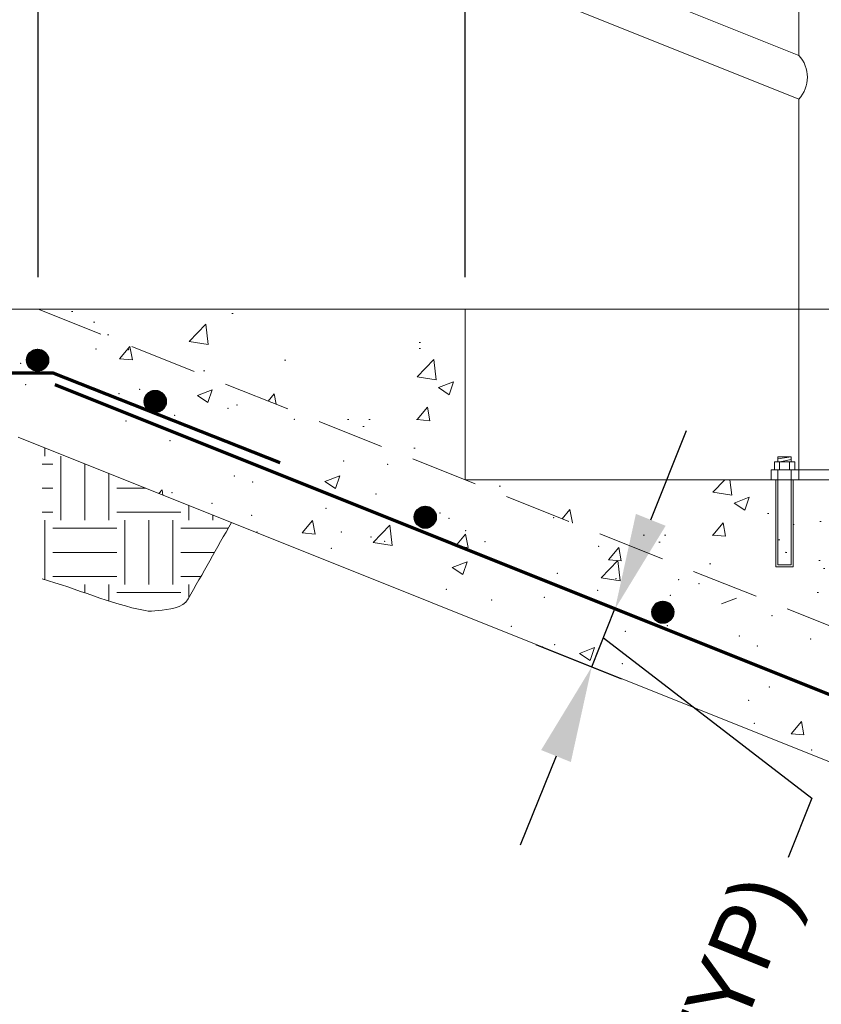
# Model space of a CAD drawing. Header units: feet. Extents: x -981 to -621, y 39 to 285.
# Tile 13 of 19: x -838 to -819, y 220 to 243. Entities that reach past the tile are written whole.
import ezdxf

# ---------------------------------------------------------------- set-up
doc = ezdxf.new("R2010")
doc.units = ezdxf.units.FT
doc.header["$MEASUREMENT"] = 0
doc.linetypes.add('( Dashed )', pattern=[9, 6, -3])
doc.linetypes.add('DASHED', pattern=[0.23622, 0.15748, -0.07874])
doc.layers.get('DefPoints').update_dxf_attribs({"lineweight": 0})
for name, color, linetype, lineweight in [('C-Detl-Grph-Wt 0', 4, 'Continuous', 0), ('G-ANNO-DIMS', 2, 'Continuous', 0), ('G-ANNO-PATT', 250, 'Continuous', 0), ('G-GRID-COOR', 2, 'Continuous', 13), ('S-REIN-RBAR', 1, 'Continuous', 70)]:
    doc.layers.add(name, color=color, linetype=linetype, lineweight=lineweight)
doc.layers.add('G-ANNO-NPLT', color=2, linetype='Continuous', lineweight=0, plot=False)
doc.styles.add("AEC_AC_05ArchDims-CC_1_1'", font='arial.ttf', dxfattribs={"height": 1.5})
doc.dimstyles.new("AEC_AC_05_Arch-Dims_1_1'", dxfattribs={"dimtxt": 1.5, "dimasz": 2.25, "dimexe": 0.75, "dimexo": 0.75, "dimgap": 0.75, "dimtad": 1, "dimdec": 4, "dimzin": 15, "dimdsep": 46, "dimlunit": 4, "dimtxsty": "AEC_AC_05ArchDims-CC_1_1'", "dimcen": 0.09, "dimclrd": 256, "dimclre": 256, "dimazin": 2, "dimtfac": 0.7, "dimtdec": 4, "dimtix": 1, "dimtmove": 1, "dimatfit": 3, "dimfxl": 1, "dimfrac": 1, "dimtolj": 1, "dimtzin": 15, "dimlwd": 30, "dimlwe": 30, "dimarcsym": 0})

# ---------------------------------------------------------------- blocks, each defined once
blk = doc.blocks.new('*D74')
at = {"layer": 'DefPoints', "color": 0, "transparency": 16777216}
for p in [(-757.582, 269.862, 0), (-837.571, 260.269, 0), (-757.582, 208.705, 0)]:
    blk.add_point(p, dxfattribs=at)
at = {"layer": 'G-ANNO-DIMS', "lineweight": 30, "transparency": 16777216}
for p, q in [((-837.571, 261.019, 0), (-837.571, 270.612, 0)), ((-757.582, 209.455, 0), (-757.582, 270.612, 0)), ((-835.321, 269.862, 0), (-759.832, 269.862, 0))]:
    blk.add_line(p, q, dxfattribs=at)
at = {"layer": 'G-ANNO-DIMS', "transparency": 16777216}
for points in [[(-835.321, 270.237, 0), (-835.321, 269.487, 0), (-837.571, 269.862, 0)], [(-759.832, 270.237, 0), (-759.832, 269.487, 0), (-757.582, 269.862, 0)]]:
    blk.add_solid(points, dxfattribs=at)
at = {"layer": 'G-ANNO-DIMS', "color": 0, "lineweight": 30, "transparency": 16777216, "insert": (-797.576, 271.596, 0), "char_height": 1.5, "attachment_point": 5, "style": "AEC_AC_05ArchDims-CC_1_1'"}
blk.add_mtext('\\A1;DIKE EXTERIOR TREADS (SEE TABLE)', dxfattribs=at)
blk = doc.blocks.new('*D82')
at = {"layer": 'DefPoints', "color": 0, "transparency": 16777216}
for p in [(-826.064, 230.484, 0), (-824.06, 229.679, 0), (-826.608, 229.129, 0)]:
    blk.add_point(p, dxfattribs=at)
at = {"layer": 'G-ANNO-DIMS', "lineweight": 30, "transparency": 16777216}
for p, q in [((-823.222, 231.767, 0), (-822.383, 233.855, 0)), ((-825.368, 230.204, 0), (-823.364, 229.399, 0)), ((-824.604, 228.324, 0), (-824.06, 229.679, 0)), ((-824.604, 228.324, 0), (-824.06, 229.679, 0)), ((-824.332, 229.001, 0), (-819.447, 225.249, 0)), ((-825.912, 228.849, 0), (-823.908, 228.045, 0)), ((-825.442, 226.236, 0), (-826.281, 224.148, 0)), ((-819.447, 225.249, 0), (-820.006, 223.857, 0))]:
    blk.add_line(p, q, dxfattribs=at)
at = {"layer": 'G-ANNO-DIMS', "transparency": 16777216}
for points in [[(-823.57, 231.906, 0), (-822.874, 231.627, 0), (-824.06, 229.679, 0)], [(-825.79, 226.376, 0), (-825.094, 226.096, 0), (-824.604, 228.324, 0)]]:
    blk.add_solid(points, dxfattribs=at)
at = {"layer": 'G-ANNO-DIMS', "color": 0, "lineweight": 30, "transparency": 16777216, "insert": (-822.628, 217.327, 0), "char_height": 1.5, "attachment_point": 5, "rotation": 68.1239, "style": "AEC_AC_05ArchDims-CC_1_1'"}
blk.add_mtext('\\A1;3" CLR (TYP)', dxfattribs=at)
blk = doc.blocks.new('*D85')
at = {"layer": 'DefPoints', "color": 0, "transparency": 16777216}
for p in [(-837.571, 265.389), (-837.571, 260.269, 0), (-827.572, 236.702, 0)]:
    blk.add_point(p, dxfattribs=at)
at = {"layer": 'G-ANNO-DIMS', "lineweight": 30, "transparency": 16777216}
for p, q in [((-837.571, 261.019), (-837.571, 266.139)), ((-827.572, 237.452), (-827.572, 266.139)), ((-835.321, 265.389), (-829.822, 265.389)), ((-827.572, 265.389), (-800.719, 265.389))]:
    blk.add_line(p, q, dxfattribs=at)
at = {"layer": 'G-ANNO-DIMS', "transparency": 16777216}
for points in [[(-835.321, 265.764), (-835.321, 265.014), (-837.571, 265.389)], [(-829.822, 265.764), (-829.822, 265.014), (-827.572, 265.389)]]:
    blk.add_solid(points, dxfattribs=at)
at = {"layer": 'G-ANNO-DIMS', "color": 0, "lineweight": 30, "transparency": 16777216, "char_height": 1.5, "attachment_point": 5, "style": "AEC_AC_05ArchDims-CC_1_1'"}
for s, insert in [('\\A1;EXTEND TO WALKWAY', (-813.021, 266.915)), ('\\A1;12" MIN', (-813.021, 263.886))]:
    blk.add_mtext(s, dxfattribs=dict(at, insert=insert))

msp = doc.modelspace()

# ---------------------------------------------------------------- hatches: boundary and pattern name
at = {"layer": 'G-ANNO-PATT'}
h = msp.add_hatch(dxfattribs=at)
h.set_pattern_fill('AR-CONC', color=256, style=0, pattern_type=2)
h.set_pattern_definition([(50, (-828.699, 234.1116), (3.5863, -0.3138), [0.375, -4.125]), (355, (-828.699, 234.1116), (-0.6938, 3.761), [0.3, -3.3]), (100.45, (-828.4, 234.0854), (2.8925, 3.4472), [0.3187, -3.5057]), (46.184, (-828.699, 235.1116), (5.3362, -0.8276), [0.5625, -6.1875]), (96.636, (-828.2543, 235.0426), (4.6733, 4.8706), [0.478, -5.2586]), (351.184, (-828.699, 235.1116), (4.6733, 4.8706), [0.45, -4.95]), (21, (-828.199, 234.8616), (2.9845, -2.0131), [0.375, -4.125]), (326, (-828.199, 234.8616), (1.2166, 3.6258), [0.3, -3.3]), (71.45, (-827.9503, 234.694), (4.2011, 1.6127), [0.3187, -3.5057]), (37.5, (-828.699, 234.1116), (0.0608, 1.66447), [0, -3.26, 0, -3.35, 0, -3.3125]), (7.5, (-828.699, 234.1116), (1.31535, 1.97206), [0, -1.91, 0, -3.185, 0, -1.2625]), (327.5, (-829.814, 234.1116), (2.66911, -0.11277), [0, -1.25, 0, -3.9, 0, -5.175]), (317.5, (-830.314, 234.1116), (2.9159, 0.5005), [0, -1.625, 0, -2.59, 0, -3.675])])
h.paths.add_polyline_path([(-828.81786, 236.70173), (-828.81786, 234.66831), (-829.21874, 234.66831), (-829.21874, 236.70173), (-829.5722, 236.70173), (-830.52207, 236.70173), (-830.8769, 236.70173), (-830.8769, 234.66837), (-831.27778, 234.66837), (-831.27778, 236.70173), (-831.7879, 236.70173), (-837.57114, 236.70173), (-827.57246, 232.70225), (-827.57246, 232.70226), (-827.57246, 236.70173), (-828.30686, 236.70173)])
h = msp.add_hatch(dxfattribs=at)
h.set_pattern_fill('EARTH', color=256, style=0, pattern_type=2)
h.set_pattern_definition([(0, (-832.7313, 231.9417), (1.5, 1.5), [1.5, -1.5]), (0, (-832.7313, 232.5042), (1.5, 1.5), [1.5, -1.5]), (0, (-832.7313, 233.0667), (1.5, 1.5), [1.5, -1.5]), (90, (-832.5438, 233.2542), (-1.5, 1.5), [1.5, -1.5]), (90, (-831.9813, 233.2542), (-1.5, 1.5), [1.5, -1.5]), (90, (-831.4188, 233.2542), (-1.5, 1.5), [1.5, -1.5])])
edge = h.paths.add_edge_path()
edge.add_line((-837.48359, 233.47881), (-837.48359, 230.38433))
edge.add_spline(control_points=[(-837.48359, 230.38433), (-836.66969, 230.15844), (-835.89002, 229.79936), (-835.07035, 229.64145), (-834.97143, 229.62239), (-834.86659, 229.62846), (-834.76556, 229.64145), (-834.51473, 229.6737), (-834.18406, 229.69482), (-834.05972, 229.91428)], knot_values=[0, 0, 0, 0, 0.7040727, 0.7040727, 0.7040727, 0.78904161, 0.78904161, 0.78904161, 1, 1, 1, 1], degree=3, periodic=0)
edge.add_line((-834.05972, 229.91428), (-833.0459, 231.70373))
edge.add_line((-833.0459, 231.70373), (-837.48359, 233.47881))
h = msp.add_hatch(dxfattribs=at)
h.set_pattern_fill('AR-CONC', color=256, style=0, pattern_type=2)
h.set_pattern_definition([(50, (-821.772, 231.4083), (3.5863, -0.3138), [0.375, -4.125]), (355, (-821.772, 231.4083), (-0.6938, 3.761), [0.3, -3.3]), (100.45, (-821.473, 231.3822), (2.8925, 3.4472), [0.3187, -3.5057]), (46.184, (-821.772, 232.4083), (5.3362, -0.8276), [0.5625, -6.1875]), (96.636, (-821.3273, 232.3394), (4.6733, 4.8706), [0.478, -5.2586]), (351.18, (-821.772, 232.4083), (4.6733, 4.8706), [0.45, -4.95]), (21, (-821.272, 232.1583), (2.9845, -2.0131), [0.375, -4.125]), (326, (-821.272, 232.1583), (1.2166, 3.6258), [0.3, -3.3]), (71.45, (-821.0232, 231.9906), (4.2011, 1.6127), [0.3187, -3.5057]), (37.5, (-821.772, 231.4083), (0.0608, 1.66447), [0, -3.26, 0, -3.35, 0, -3.3125]), (7.5, (-821.772, 231.4083), (1.31535, 1.97206), [0, -1.91, 0, -3.185, 0, -1.2625]), (327.5, (-822.887, 231.4083), (2.6691, -0.11277), [0, -1.25, 0, -3.9, 0, -5.175]), (317.5, (-823.387, 231.4083), (2.9159, 0.5005), [0, -1.625, 0, -2.59, 0, -3.675])])
h.paths.add_polyline_path([(-817.57385, 228.7028), (-817.57385, 232.70226), (-827.57248, 232.70226)])

# ---------------------------------------------------------------- linework, layer by layer
at = {"layer": 'C-Detl-Grph-Wt 0'}
for p, q in [((-819.75019, 251.04647, 0), (-819.75019, 242.64271, 0)), ((-819.74981, 242.6423, 0), (-828.29081, 246.05868, 0)), ((-819.75019, 241.61939, 0), (-828.34844, 245.05868, 0)), ((-819.75019, 241.61982, 0), (-819.75019, 232.70226, 0)), ((-865.56742, 236.70173, 0), (-827.57246, 236.70173, 0)), ((-827.57246, 236.70173, 0), (-827.57246, 232.70226, 0)), ((-761.58133, 203.11781, 0), (-838.04189, 233.70212, 0)), ((-820.32534, 233.12626, 0), (-820.32534, 232.9396, 0)), ((-820.32534, 233.12626, 0), (-819.85066, 233.12626, 0)), ((-820.24623, 233.24131, 0), (-819.92977, 233.24131, 0)), ((-820.24623, 233.24131, 0), (-820.24623, 233.12626, 0)), ((-820.24623, 233.19307, 0), (-819.92977, 233.23931, 0)), ((-820.20986, 233.12626, 0), (-820.20986, 232.9396, 0)), ((-820.19892, 233.12626, 0), (-819.92977, 233.18132, 0)), ((-819.97195, 233.12626, 0), (-819.97195, 232.9396, 0)), ((-819.92977, 233.24131, 0), (-819.92977, 233.13276, 0)), ((-819.85066, 233.12626, 0), (-819.85066, 232.9396, 0)), ((-820.4005, 232.9396, 0), (-818.1505, 232.9396, 0)), ((-820.4005, 232.9396, 0), (-820.4005, 232.70226, 0)), ((-820.24623, 232.9396, 0), (-820.24623, 232.69763, 0)), ((-819.92977, 232.9396, 0), (-819.92977, 232.70444, 0)), ((-827.57246, 232.70226, 0), (-817.57385, 232.70226, 0)), ((-820.28991, 232.70226, 0), (-820.28991, 230.6689, 0)), ((-820.24623, 232.68401, 0), (-820.24623, 230.70965, 0)), ((-819.92977, 232.69082, 0), (-819.92977, 230.70965, 0)), ((-819.88903, 232.70226, 0), (-819.88903, 230.6689, 0)), ((-820.28991, 230.6689, 0), (-819.88903, 230.6689, 0)), ((-820.24623, 230.70965, 0), (-819.92977, 230.70965, 0))]:
    msp.add_line(p, q, dxfattribs=at)
at = {"layer": 'C-Detl-Grph-Wt 0', "linetype": 'DASHED', "ltscale": 10}
msp.add_line((-837.57114, 236.70173, 0), (-757.58186, 204.70597, 0), dxfattribs=at)
at = {"layer": 'C-Detl-Grph-Wt 0', "extrusion": (0, 0, -1)}
msp.add_arc((820.31056, 242.13127, 0), 0.75868, 137.614065, 222.385934, dxfattribs=at)
at = {"layer": 'G-ANNO-DIMS', "lineweight": 30}
msp.add_line((-837.57114, 237.45173, 0), (-837.57114, 245.09534, 0), dxfattribs=at)
at = {"layer": 'G-ANNO-NPLT', "lineweight": 18}
msp.add_open_spline([(-837.48359, 230.38433, 0), (-836.66969, 230.15844, 0), (-835.89002, 229.79936, 0), (-835.07035, 229.64145, 0), (-834.97143, 229.62239, 0), (-834.86659, 229.62846, 0), (-834.76556, 229.64145, 0), (-834.51473, 229.6737, 0), (-834.18406, 229.69482, 0), (-834.05972, 229.91428, 0), (-833.72178, 230.51076, 0), (-833.38384, 231.10724, 0), (-833.0459, 231.70373, 0)], degree=3, knots=[0, 0, 0, 0, 0.44749923, 0.44749923, 0.44749923, 0.50150434, 0.50150434, 0.50150434, 0.63558669, 0.63558669, 0.63558669, 1, 1, 1, 1], dxfattribs=at)
at = {"layer": 'G-ANNO-NPLT'}
msp.add_3dface([(-620.8441, 285.13311, -3.51772), (-980.8441, 285.13311, -3.51772), (-980.8441, 39.13311, -3.51772), (-620.8441, 39.13311, -3.51772)], dxfattribs=at)
at = {"layer": 'G-ANNO-PATT'}
for p, q in [((-835.66594, 235.53586, 0), (-835.4249, 235.82313, 0)), ((-835.36708, 235.50972, 0), (-835.42489, 235.82313, 0)), ((-835.66594, 235.53586, 0), (-835.36708, 235.50972, 0)), ((-833.84433, 234.6784, 0), (-833.49423, 234.81279, 0)), ((-833.59561, 234.51064, 0), (-833.49423, 234.81279, 0)), ((-833.84433, 234.6784, 0), (-833.59562, 234.51064, 0)), ((-830.85979, 232.66531, 0), (-830.5097, 232.7997, 0)), ((-830.85979, 232.66531, 0), (-830.61108, 232.49755, 0)), ((-830.61108, 232.49755, 0), (-830.5097, 232.7997, 0)), ((-834.74815, 232.38463, 0), (-834.66923, 232.46688, 0)), ((-834.65535, 232.3475, 0), (-834.66923, 232.46687, 0)), ((-831.38588, 231.46114, 0), (-831.14484, 231.74841, 0)), ((-831.08702, 231.435, 0), (-831.14484, 231.74841, 0)), ((-829.72247, 231.2334, 0), (-829.33302, 231.63928, 0)), ((-829.27779, 231.16442, 0), (-829.33303, 231.63927, 0)), ((-831.38588, 231.46114, 0), (-831.08702, 231.435, 0)), ((-827.79958, 231.14738, 0), (-827.55854, 231.43465, 0)), ((-827.50072, 231.12123, 0), (-827.55853, 231.43465, 0)), ((-829.72247, 231.23339, 0), (-829.27779, 231.16442, 0)), ((-827.79958, 231.14738, 0), (-827.50072, 231.12124, 0)), ((-824.21328, 230.83362, 0), (-823.97224, 231.12089, 0)), ((-823.91442, 230.80747, 0), (-823.97223, 231.12089, 0)), ((-824.38626, 230.4058, 0), (-823.99682, 230.81168, 0)), ((-824.21328, 230.83362, 0), (-823.91442, 230.80747, 0)), ((-823.94158, 230.33682, 0), (-823.99682, 230.81167, 0)), ((-820.06269, 231.00547), (-820.05637, 231.013)), ((-820.06268, 231.00547), (-820.03052, 231.00265)), ((-827.87526, 230.65221, 0), (-827.52516, 230.7866, 0)), ((-827.87526, 230.65221, 0), (-827.62654, 230.48446, 0)), ((-827.62654, 230.48446, 0), (-827.52516, 230.7866, 0)), ((-824.38627, 230.40579, 0), (-823.94158, 230.33683, 0)), ((-821.56317, 229.7979, 0), (-821.21308, 229.93229, 0)), ((-824.89072, 228.63912, 0), (-824.54063, 228.77351, 0)), ((-824.64201, 228.47136, 0), (-824.54063, 228.77351, 0)), ((-824.89072, 228.63912, 0), (-824.64201, 228.47136, 0)), ((-819.93323, 226.7589, 0), (-819.69218, 227.04617, 0)), ((-819.63436, 226.73275, 0), (-819.69218, 227.04617, 0)), ((-819.93322, 226.7589, 0), (-819.63436, 226.73275, 0))]:
    msp.add_line(p, q, dxfattribs=at)
for p in [(-836.21897, 235.76737, 0), (-835.4551, 235.74778, 0), (-837.98064, 235.42768, 0), (-837.86508, 234.93284, 0), (-835.68236, 234.71828, 0), (-835.19596, 234.82006, 0), (-833.12486, 234.37583, 0), (-832.91897, 234.45819, 0), (-835.5159, 234.08331, 0), (-834.37656, 234.21104, 0), (-831.56836, 234.12098, 0), (-834.48429, 233.62045, 0), (-830.41258, 233.14577, 0), (-829.3888, 233.0688, 0), (-832.97977, 232.79372, 0), (-832.54655, 232.65307, 0), (-834.44021, 232.40377, 0), (-829.65881, 232.3712, 0), (-833.50052, 232.15231, 0), (-830.83141, 232.03954, 0), (-832.57474, 231.87067, 0), (-828.1623, 231.92676, 0), (-827.94785, 231.80139, 0), (-825.49319, 231.81399, 0), (-827.55879, 231.51083, 0), (-832.44629, 231.48069, 0), (-830.47338, 231.4813, 0), (-829.77717, 231.36791, 0), (-829.45245, 231.26153, 0), (-830.70415, 231.09674, 0), (-827.10806, 231.25514, 0), (-824.43895, 231.14237, 0), (-825.41172, 230.51181, 0), (-824.03338, 230.38893, 0), (-822.57103, 230.3686, 0), (-828.00865, 230.13693, 0), (-824.46469, 230.11929, 0), (-822.09027, 230.27019, 0), (-826.94931, 229.8884, 0), (-825.71639, 229.9545, 0), (-822.76571, 230.00054, 0), (-820.3798, 229.51948, 0), (-826.48795, 229.27245, 0), (-822.90533, 229.19939, 0), (-822.83531, 229.29109, 0), (-823.81883, 229.15967, 0), (-821.14972, 229.0469, 0), (-819.47692, 228.97705, 0), (-825.75124, 228.79057, 0), (-825.47251, 228.84734, 0), (-820.72862, 228.81226, 0), (-823.88637, 228.39654, 0), (-820.4406, 227.85501, 0), (-820.92576, 227.54132, 0), (-820.79227, 227.00499, 0), (-819.45428, 226.37915, 0)]:
    msp.add_point(p, dxfattribs=at)
at = {"layer": 'G-GRID-COOR', "linetype": '( Dashed )', "ltscale": 0.25}
for p, q in [((-757.58186, 236.70173, 0), (-935.55802, 236.70173, 0)), ((-935.47316, 236.70173, 0), (-757.497, 236.70173, 0))]:
    msp.add_line(p, q, dxfattribs=at)
at = {"layer": 'S-REIN-RBAR'}
for p, q in [((-837.77442, 235.64668, 0), (-837.77442, 235.3654, 0)), ((-837.76661, 235.65649, 0), (-837.76661, 235.35553, 0)), ((-837.7588, 235.66536, 0), (-837.7588, 235.34666, 0)), ((-837.75099, 235.67343, 0), (-837.75099, 235.33866, 0)), ((-837.74317, 235.68074, 0), (-837.74317, 235.33135, 0)), ((-837.73536, 235.68742, 0), (-837.73536, 235.32466, 0)), ((-837.72755, 235.69355, 0), (-837.72755, 235.31853, 0)), ((-837.71974, 235.69911, 0), (-837.71974, 235.31291, 0)), ((-837.71193, 235.7043, 0), (-837.71193, 235.30779, 0)), ((-837.70412, 235.70898, 0), (-837.70412, 235.30304, 0)), ((-837.69631, 235.7133, 0), (-837.69631, 235.29873, 0)), ((-837.68849, 235.71723, 0), (-837.68849, 235.29479, 0)), ((-837.68068, 235.72086, 0), (-837.68068, 235.29123, 0)), ((-837.67287, 235.72411, 0), (-837.67287, 235.28798, 0)), ((-837.66506, 235.72698, 0), (-837.66506, 235.28504, 0)), ((-837.65725, 235.72961, 0), (-837.65725, 235.28241, 0)), ((-837.64944, 235.73192, 0), (-837.64944, 235.2801, 0)), ((-837.64163, 235.73392, 0), (-837.64163, 235.2781, 0)), ((-837.63381, 235.73567, 0), (-837.63381, 235.27635, 0)), ((-837.626, 235.7371, 0), (-837.626, 235.27492, 0)), ((-837.61819, 235.73829, 0), (-837.61819, 235.27373, 0)), ((-837.61038, 235.73923, 0), (-837.61038, 235.27279, 0)), ((-837.60251, 235.73985, 0), (-837.60251, 235.27217, 0)), ((-837.59469, 235.74029, 0), (-837.59469, 235.27179, 0)), ((-837.58688, 235.74042, 0), (-837.58688, 235.27167, 0)), ((-837.57907, 235.74029, 0), (-837.57907, 235.27179, 0)), ((-837.57126, 235.73985, 0), (-837.57126, 235.27217, 0)), ((-837.56345, 235.73923, 0), (-837.56345, 235.27279, 0)), ((-837.55564, 235.73829, 0), (-837.55564, 235.27373, 0)), ((-837.54783, 235.7371, 0), (-837.54783, 235.27492, 0)), ((-837.54001, 235.73567, 0), (-837.54001, 235.27635, 0)), ((-837.5322, 235.73392, 0), (-837.5322, 235.2781, 0)), ((-837.52439, 235.73192, 0), (-837.52439, 235.2801, 0)), ((-837.51658, 235.72961, 0), (-837.51658, 235.28241, 0)), ((-837.50877, 235.72698, 0), (-837.50877, 235.28504, 0)), ((-837.50096, 235.72411, 0), (-837.50096, 235.28798, 0)), ((-837.49315, 235.72086, 0), (-837.49315, 235.29123, 0)), ((-837.48533, 235.71723, 0), (-837.48533, 235.29479, 0)), ((-837.47752, 235.7133, 0), (-837.47752, 235.29873, 0)), ((-837.46971, 235.70898, 0), (-837.46971, 235.30304, 0)), ((-837.4619, 235.7043, 0), (-837.4619, 235.30779, 0)), ((-837.45409, 235.69911, 0), (-837.45409, 235.31291, 0)), ((-837.44628, 235.69355, 0), (-837.44628, 235.31853, 0)), ((-837.43847, 235.68742, 0), (-837.43847, 235.32466, 0)), ((-837.43065, 235.68074, 0), (-837.43065, 235.33135, 0)), ((-837.42284, 235.67343, 0), (-837.42284, 235.33866, 0)), ((-837.41503, 235.66536, 0), (-837.41503, 235.34666, 0)), ((-837.40722, 235.65649, 0), (-837.40722, 235.35553, 0)), ((-837.39941, 235.64668, 0), (-837.39941, 235.3654, 0)), ((-837.81348, 235.56606, 0), (-837.81348, 235.44602, 0)), ((-837.80567, 235.59019, 0), (-837.80567, 235.42183, 0)), ((-837.79786, 235.60818, 0), (-837.79786, 235.40384, 0)), ((-837.79004, 235.62299, 0), (-837.79004, 235.38909, 0)), ((-837.78223, 235.63562, 0), (-837.78223, 235.37646, 0)), ((-837.3916, 235.63562, 0), (-837.3916, 235.37646, 0)), ((-837.38379, 235.62299, 0), (-837.38379, 235.38909, 0)), ((-837.37597, 235.60818, 0), (-837.37597, 235.40384, 0)), ((-837.36816, 235.59019, 0), (-837.36816, 235.42183, 0)), ((-837.36035, 235.56606, 0), (-837.36035, 235.44602, 0)), ((-834.97804, 234.72199, 0), (-834.99716, 234.37304, 0)), ((-834.96992, 234.72818, 0), (-834.98966, 234.36604, 0)), ((-834.96179, 234.73386, 0), (-834.98217, 234.35947, 0)), ((-834.95373, 234.73905, 0), (-834.97473, 234.35341, 0)), ((-834.94561, 234.7438, 0), (-834.96717, 234.34785, 0)), ((-834.93755, 234.74799, 0), (-834.95961, 234.34266, 0)), ((-834.92955, 234.75192, 0), (-834.95204, 234.33798, 0)), ((-834.92149, 234.75536, 0), (-834.94448, 234.33354, 0)), ((-834.91349, 234.75855, 0), (-834.93692, 234.32954, 0)), ((-834.90555, 234.76142, 0), (-834.9293, 234.32592, 0)), ((-834.89761, 234.76392, 0), (-834.92167, 234.3226, 0)), ((-834.88962, 234.76611, 0), (-834.91399, 234.31954, 0)), ((-834.88168, 234.76798, 0), (-834.9063, 234.31679, 0)), ((-834.87374, 234.76961, 0), (-834.89868, 234.31442, 0)), ((-834.86593, 234.77092, 0), (-834.89093, 234.31217, 0)), ((-834.85799, 234.77192, 0), (-834.88318, 234.31036, 0)), ((-834.85018, 234.77261, 0), (-834.87543, 234.30879, 0)), ((-834.84237, 234.77317, 0), (-834.86774, 234.30736, 0)), ((-834.83444, 234.77336, 0), (-834.85981, 234.30629, 0)), ((-834.82662, 234.77329, 0), (-834.85206, 234.30554, 0)), ((-834.81875, 234.77304, 0), (-834.84431, 234.30498, 0)), ((-834.811, 234.77248, 0), (-834.8365, 234.30467, 0)), ((-834.80325, 234.77154, 0), (-834.82869, 234.30467, 0)), ((-834.7955, 234.77061, 0), (-834.82081, 234.30479, 0)), ((-834.78775, 234.76917, 0), (-834.81294, 234.30536, 0)), ((-834.78001, 234.76767, 0), (-834.80513, 234.30604, 0)), ((-834.77226, 234.76573, 0), (-834.79732, 234.30704, 0)), ((-834.76457, 234.76355, 0), (-834.78932, 234.30836, 0)), ((-834.75688, 234.76117, 0), (-834.78144, 234.30998, 0)), ((-834.7492, 234.75842, 0), (-834.77357, 234.31186, 0)), ((-834.74157, 234.75536, 0), (-834.76557, 234.31404, 0)), ((-834.73389, 234.75211, 0), (-834.7577, 234.31661, 0)), ((-834.72626, 234.74849, 0), (-834.7497, 234.31948, 0)), ((-834.71864, 234.74436, 0), (-834.74164, 234.32254, 0)), ((-834.71108, 234.73999, 0), (-834.73364, 234.32604, 0)), ((-834.70345, 234.7353, 0), (-834.72564, 234.32998, 0)), ((-834.69595, 234.73018, 0), (-834.71751, 234.33417, 0)), ((-834.68845, 234.72455, 0), (-834.70945, 234.33891, 0)), ((-834.68096, 234.71855, 0), (-834.70133, 234.3441, 0)), ((-835.05453, 234.61125, 0), (-835.06109, 234.49146, 0)), ((-835.04547, 234.63494, 0), (-835.05466, 234.46684, 0)), ((-835.0366, 234.65244, 0), (-835.04778, 234.4484, 0)), ((-835.0281, 234.66681, 0), (-835.04085, 234.43328, 0)), ((-835.01954, 234.67906, 0), (-835.03366, 234.42022, 0)), ((-835.01116, 234.68962, 0), (-835.02647, 234.40872, 0)), ((-835.00279, 234.69905, 0), (-835.01922, 234.39847, 0)), ((-834.99454, 234.70749, 0), (-835.01191, 234.38922, 0)), ((-834.98629, 234.71511, 0), (-835.00454, 234.38078, 0)), ((-834.67352, 234.71199, 0), (-834.69327, 234.34985, 0)), ((-834.66608, 234.70499, 0), (-834.68508, 234.35604, 0)), ((-834.65865, 234.69724, 0), (-834.67689, 234.36297, 0)), ((-834.65133, 234.68874, 0), (-834.66864, 234.37047, 0)), ((-834.64396, 234.67949, 0), (-834.6604, 234.37891, 0)), ((-834.63665, 234.66925, 0), (-834.65202, 234.38841, 0)), ((-834.62959, 234.65781, 0), (-834.64365, 234.39903, 0)), ((-834.6224, 234.64475, 0), (-834.63515, 234.41122, 0)), ((-834.6154, 234.62956, 0), (-834.62653, 234.42547, 0)), ((-834.60859, 234.61113, 0), (-834.61771, 234.44303, 0)), ((-834.60209, 234.58657, 0), (-834.60872, 234.46671, 0)), ((-828.70087, 231.95673, 0), (-828.71456, 231.7232, 0)), ((-828.69225, 231.96885, 0), (-828.7075, 231.71014, 0)), ((-828.68388, 231.97948, 0), (-828.70037, 231.6987, 0)), ((-828.67544, 231.98879, 0), (-828.69319, 231.68827, 0)), ((-828.66719, 231.99716, 0), (-828.68588, 231.67902, 0)), ((-828.65894, 232.00485, 0), (-828.6785, 231.67052, 0)), ((-828.65063, 232.01166, 0), (-828.67119, 231.66277, 0)), ((-828.64251, 232.01785, 0), (-828.66375, 231.65565, 0)), ((-828.63432, 232.02341, 0), (-828.65632, 231.64915, 0)), ((-828.6262, 232.0286, 0), (-828.64888, 231.64308, 0)), ((-828.61807, 232.03328, 0), (-828.64132, 231.63746, 0)), ((-828.61001, 232.03753, 0), (-828.63382, 231.63227, 0)), ((-828.60195, 232.04134, 0), (-828.62626, 231.62752, 0)), ((-828.59389, 232.04484, 0), (-828.61876, 231.62309, 0)), ((-828.58589, 232.04803, 0), (-828.61114, 231.61909, 0)), ((-828.57789, 232.05084, 0), (-828.60357, 231.6154, 0)), ((-828.56995, 232.05322, 0), (-828.59589, 231.61203, 0)), ((-828.56208, 232.05534, 0), (-828.58826, 231.6089, 0)), ((-828.55408, 232.05722, 0), (-828.58058, 231.60615, 0)), ((-828.54614, 232.05872, 0), (-828.57289, 231.60378, 0)), ((-828.53827, 232.05997, 0), (-828.5652, 231.60147, 0)), ((-828.53033, 232.06097, 0), (-828.55752, 231.59959, 0)), ((-828.52246, 232.06178, 0), (-828.54977, 231.59797, 0)), ((-828.51459, 232.06222, 0), (-828.54202, 231.59659, 0)), ((-828.50671, 232.06234, 0), (-828.53427, 231.59547, 0)), ((-828.4989, 232.06234, 0), (-828.52646, 231.59465, 0)), ((-828.49115, 232.06197, 0), (-828.51865, 231.59403, 0)), ((-828.48334, 232.0614, 0), (-828.51084, 231.59372, 0)), ((-828.47553, 232.06059, 0), (-828.50302, 231.59365, 0)), ((-828.46784, 232.05947, 0), (-828.49521, 231.59378, 0)), ((-828.46003, 232.05803, 0), (-828.4874, 231.59428, 0)), ((-828.45228, 232.0564, 0), (-828.47947, 231.59503, 0)), ((-828.44466, 232.05453, 0), (-828.47159, 231.59597, 0)), ((-828.43697, 232.05234, 0), (-828.46365, 231.59728, 0)), ((-828.42922, 232.04978, 0), (-828.45578, 231.59884, 0)), ((-828.4216, 232.04709, 0), (-828.44778, 231.60072, 0)), ((-828.41397, 232.04409, 0), (-828.43991, 231.60284, 0)), ((-828.40629, 232.04072, 0), (-828.43191, 231.60534, 0)), ((-828.39873, 232.03697, 0), (-828.42397, 231.60809, 0)), ((-828.3911, 232.03285, 0), (-828.41591, 231.61121, 0)), ((-828.38354, 232.02847, 0), (-828.40791, 231.61465, 0)), ((-828.37604, 232.02372, 0), (-828.39985, 231.61859, 0)), ((-828.36842, 232.0186, 0), (-828.39173, 231.62277, 0)), ((-828.36098, 232.01297, 0), (-828.38367, 231.62746, 0)), ((-828.35348, 232.00704, 0), (-828.37554, 231.63259, 0)), ((-828.34611, 232.00041, 0), (-828.36736, 231.63821, 0)), ((-828.33867, 231.99323, 0), (-828.35917, 231.64446, 0)), ((-828.33123, 231.98548, 0), (-828.35092, 231.65133, 0)), ((-828.32399, 231.97698, 0), (-828.34267, 231.65883, 0)), ((-828.31667, 231.9676, 0), (-828.33442, 231.66733, 0)), ((-828.30949, 231.95742, 0), (-828.32592, 231.67658, 0)), ((-828.72756, 231.90124, 0), (-828.73456, 231.78144, 0)), ((-828.71831, 231.92492, 0), (-828.72824, 231.75682, 0)), ((-828.7095, 231.94236, 0), (-828.7215, 231.73845, 0)), ((-828.30236, 231.94592, 0), (-828.31761, 231.6872, 0)), ((-828.2953, 231.93286, 0), (-828.30899, 231.69933, 0)), ((-828.28837, 231.91761, 0), (-828.30036, 231.71358, 0)), ((-828.28162, 231.89918, 0), (-828.29149, 231.7312, 0)), ((-828.27512, 231.87468, 0), (-828.2823, 231.75482, 0)), ((-823.16242, 229.67516, 0), (-823.16942, 229.55536, 0)), ((-823.15317, 229.69884, 0), (-823.16311, 229.53074, 0)), ((-823.14436, 229.71628, 0), (-823.15636, 229.51237, 0)), ((-823.13574, 229.73065, 0), (-823.14942, 229.49712, 0)), ((-823.12711, 229.74277, 0), (-823.14236, 229.48406, 0)), ((-823.11874, 229.7534, 0), (-823.13524, 229.47262, 0)), ((-823.1103, 229.76271, 0), (-823.12805, 229.46219, 0)), ((-823.10205, 229.77108, 0), (-823.12074, 229.45294, 0)), ((-823.0938, 229.77877, 0), (-823.11336, 229.44444, 0)), ((-823.08549, 229.78558, 0), (-823.10605, 229.43669, 0)), ((-823.07737, 229.79177, 0), (-823.09862, 229.42957, 0)), ((-823.06918, 229.79733, 0), (-823.09118, 229.42307, 0)), ((-823.06106, 229.80252, 0), (-823.08374, 229.417, 0)), ((-823.05293, 229.8072, 0), (-823.07618, 229.41138, 0)), ((-823.04487, 229.81145, 0), (-823.06868, 229.40619, 0)), ((-823.03681, 229.81526, 0), (-823.06112, 229.40144, 0)), ((-823.02875, 229.81876, 0), (-823.05362, 229.39701, 0)), ((-823.02075, 229.82195, 0), (-823.046, 229.39301, 0)), ((-823.01275, 229.82476, 0), (-823.03844, 229.38932, 0)), ((-823.00482, 229.82714, 0), (-823.03075, 229.38595, 0)), ((-822.99694, 229.82926, 0), (-823.02313, 229.38282, 0)), ((-822.98894, 229.83114, 0), (-823.01544, 229.38007, 0)), ((-822.98101, 229.83264, 0), (-823.00775, 229.3777, 0)), ((-822.97313, 229.83389, 0), (-823.00007, 229.37539, 0)), ((-822.9652, 229.83489, 0), (-822.99238, 229.37351, 0)), ((-822.95732, 229.8357, 0), (-822.98463, 229.37189, 0)), ((-822.94945, 229.83614, 0), (-822.97688, 229.37051, 0)), ((-822.94157, 229.83626, 0), (-822.96913, 229.36939, 0)), ((-822.93376, 229.83626, 0), (-822.96132, 229.36857, 0)), ((-822.92601, 229.83589, 0), (-822.95351, 229.36795, 0)), ((-822.9182, 229.83532, 0), (-822.9457, 229.36764, 0)), ((-822.91039, 229.83451, 0), (-822.93789, 229.36757, 0)), ((-822.9027, 229.83339, 0), (-822.93008, 229.3677, 0)), ((-822.89489, 229.83195, 0), (-822.92226, 229.3682, 0)), ((-822.88714, 229.83032, 0), (-822.91433, 229.36895, 0)), ((-822.87952, 229.82845, 0), (-822.90645, 229.36989, 0)), ((-822.87183, 229.82626, 0), (-822.89852, 229.3712, 0)), ((-822.86408, 229.8237, 0), (-822.89064, 229.37276, 0)), ((-822.85646, 229.82101, 0), (-822.88264, 229.37464, 0)), ((-822.84884, 229.81801, 0), (-822.87477, 229.37676, 0)), ((-822.84115, 229.81464, 0), (-822.86677, 229.37926, 0)), ((-822.83359, 229.81089, 0), (-822.85884, 229.38201, 0)), ((-822.82596, 229.80677, 0), (-822.85077, 229.38513, 0)), ((-822.8184, 229.80239, 0), (-822.84277, 229.38857, 0)), ((-822.8109, 229.79764, 0), (-822.83471, 229.39251, 0)), ((-822.80328, 229.79252, 0), (-822.82659, 229.39669, 0)), ((-822.79584, 229.78689, 0), (-822.81853, 229.40138, 0)), ((-822.78834, 229.78096, 0), (-822.8104, 229.40651, 0)), ((-822.78097, 229.77433, 0), (-822.80222, 229.41213, 0)), ((-822.77353, 229.76715, 0), (-822.79403, 229.41838, 0)), ((-822.7661, 229.7594, 0), (-822.78578, 229.42525, 0)), ((-822.75885, 229.7509, 0), (-822.77753, 229.43275, 0)), ((-822.75154, 229.74152, 0), (-822.76928, 229.44125, 0)), ((-822.74435, 229.73134, 0), (-822.76079, 229.4505, 0)), ((-822.73723, 229.71984, 0), (-822.75247, 229.46112, 0)), ((-822.73016, 229.70678, 0), (-822.74385, 229.47325, 0)), ((-822.72323, 229.69153, 0), (-822.73523, 229.4875, 0)), ((-822.71648, 229.6731, 0), (-822.72635, 229.50512, 0)), ((-822.70998, 229.6486, 0), (-822.71717, 229.52874, 0))]:
    msp.add_line(p, q, dxfattribs=at)
at = {"layer": 'S-REIN-RBAR', "linetype": 'Continuous'}
for p, q in [((-837.21881, 235.20193, 0), (-855.92108, 235.20193, 0)), ((-831.90101, 233.10127, 0), (-837.21881, 235.20193, 0)), ((-837.18637, 234.93234, 0), (-759.63828, 203.91302, 0))]:
    msp.add_line(p, q, dxfattribs=at)
at = {"layer": 'S-REIN-RBAR'}
for centre in [(-837.58691, 235.50602, 0), (-834.83159, 234.53899, 0), (-828.50492, 231.82802, 0), (-822.93978, 229.60194, 0)]:
    msp.add_circle(centre, 0.23434, dxfattribs=at)

# ---------------------------------------------------------------- dimensions: what is measured, and where the dimension line sits
at = {"layer": 'G-ANNO-DIMS', "lineweight": 30}
dim = msp.add_linear_dim(base=(-757.58186, 269.86214, 0), p1=(-837.57114, 260.26929, 0), p2=(-757.58186, 208.70544, 0), text='DIKE EXTERIOR TREADS (SEE TABLE)', dimstyle="AEC_AC_05_Arch-Dims_1_1'", dxfattribs=at)
dim.commit()
dim.dimension.update_dxf_attribs({"geometry": '*D74', "text_midpoint": (-797.5765, 271.59594, 0)})
dim = msp.add_linear_dim(base=(-837.57114, 265.38935), p1=(-827.57246, 236.70173, 0), p2=(-837.57114, 260.26929, 0), text='EXTEND TO WALKWAY\\X12" MIN', dimstyle="AEC_AC_05_Arch-Dims_1_1'", override={"dimtmove": 0}, dxfattribs=at)
dim.commit()
dim.dimension.update_dxf_attribs({"geometry": '*D85', "text_midpoint": (-813.02062, 265.38935), "dimtype": 160})
dim = msp.add_linear_dim(base=(-824.06011, 229.67878, 0), p1=(-826.60838, 229.1287, 0), p2=(-826.0644, 230.48353, 0), angle=68.123866, text='3" CLR (TYP)', dimstyle="AEC_AC_05_Arch-Dims_1_1'", override={"dimtad": 0}, dxfattribs=at)
dim.commit()
dim.dimension.update_dxf_attribs({"geometry": '*D82', "text_midpoint": (-820.28532, 223.16095, 0), "dimtype": 160})

doc.saveas('drawing.dxf')
